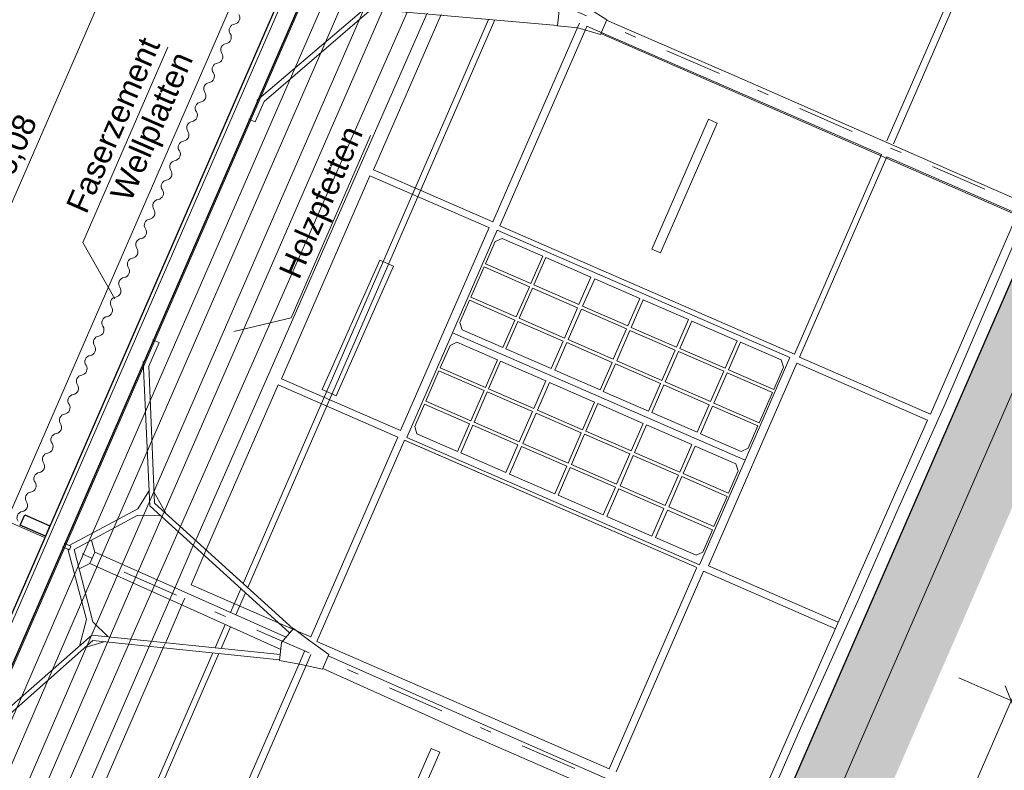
# Model space of a CAD drawing. Header units: metres. Extents: x -43 to 551, y 11 to 64.
# Tile 15 of 36: x 156.14 to 164.76, y 25.9 to 32.46. Entities that reach past the tile are written whole.
import ezdxf

# ---------------------------------------------------------------- set-up
doc = ezdxf.new("R2010")
doc.units = ezdxf.units.M
doc.header["$MEASUREMENT"] = 0
for name, pattern in [('Achslinie 01', [1.166667, 0.5, -0.3, 0, -0.366667]), ('DGN Style 2', [1.233271, 0.739963, -0.493308]), ('Wipeout_Contour', [1, 0, -1])]:
    doc.linetypes.add(name, pattern=pattern)
for name, color, linetype in [('00_Achsraster', 7, 'Continuous'), ('GBE_Beschriftung', 7, 'Continuous'), ('GBE_Dach', 7, 'Continuous'), ('GBE_Fen_Tuer', 7, 'Continuous'), ('GBE_Wand_Decke_tragend_Ansicht', 7, 'Continuous'), ('GBE_Wand_Decke_tragend_Schraffur', 7, 'Continuous'), ('NEU_GBE_Bemassung_fsa', 7, 'Continuous'), ('NEU_GBE_Boden', 7, 'Continuous'), ('NEU_GBE_Holzbalken', 7, 'Continuous'), ('NEU_GBE_Lampe', 7, 'Continuous'), ('NEU_GBE_Traeger', 7, 'Continuous')]:
    doc.layers.add(name, color=color, linetype=linetype)
doc.styles.add('ERSTELLTER_STIL_1', font='txt')
doc.dimstyles.new('ERSTELLTER_STIL__1', dxfattribs={"dimtxt": 0.2, "dimasz": 0.190285, "dimexe": 0.18, "dimexo": 0.5, "dimgap": 0.09, "dimtad": 1, "dimzin": 0, "dimdsep": 46, "dimtxsty": 'ERSTELLTER_STIL_1', "dimblk": 'ARROWHEAD_6', "dimblk1": 'ARROWHEAD_6', "dimblk2": 'ARROWHEAD_6', "dimcen": 0.09, "dimclrd": 7, "dimclre": 7, "dimclrt": 7, "dimazin": 0, "dimtfac": 1, "dimtdec": 4, "dimtmove": 2, "dimatfit": 3, "dimfxl": 1, "dimtolj": 1, "dimtzin": 0, "dimarcsym": 0})
doc.dimstyles.new('ERSTELLTER_STIL__2', dxfattribs={"dimtxt": 0.2, "dimasz": 0.190285, "dimexe": 0.18, "dimexo": 0.5, "dimgap": 0.09, "dimtad": 1, "dimzin": 0, "dimdsep": 46, "dimtxsty": 'ERSTELLTER_STIL_1', "dimblk": 'ARROWHEAD_6', "dimblk1": 'ARROWHEAD_6', "dimblk2": 'ARROWHEAD_6', "dimcen": 0.09, "dimclrd": 7, "dimclre": 7, "dimclrt": 7, "dimazin": 0, "dimtfac": 1, "dimtdec": 4, "dimtmove": 0, "dimatfit": 3, "dimfxl": 1, "dimtolj": 1, "dimtzin": 0, "dimarcsym": 0})
doc.dimstyles.new('ERSTELLTER_STIL__3', dxfattribs={"dimtxt": 0.2, "dimasz": 0.190285, "dimexe": 0.18, "dimexo": 0.5, "dimgap": 0.09, "dimtad": 1, "dimzin": 0, "dimdsep": 46, "dimtxsty": 'ERSTELLTER_STIL_1', "dimblk": 'ARROWHEAD_6', "dimblk1": 'ARROWHEAD_6', "dimblk2": 'ARROWHEAD_6', "dimcen": 0.09, "dimclrd": 8, "dimclre": 8, "dimclrt": 8, "dimazin": 0, "dimtfac": 1, "dimtdec": 4, "dimtmove": 0, "dimatfit": 3, "dimfxl": 1, "dimtolj": 1, "dimtzin": 0, "dimarcsym": 0})

# ---------------------------------------------------------------- blocks, each defined once
blk = doc.blocks.new('*D32', base_point=(191.6983, 0))
at = {"layer": '00_Achsraster', "color": 8, "linetype": 'Continuous', "lineweight": 18}
for p, q in [((155.0477, 28.5034), (157.4749, 34.0765)), ((155.2198, 28.4285), (154.5892, 28.7031)), ((154.9958, 28.6352), (155.0995, 28.3716)), ((152.6494, 22.997), (155.0477, 28.5034)), ((152.5976, 23.1288), (152.7012, 22.8652))]:
    blk.add_line(p, q, dxfattribs=at)
at = {"color": 254, "linetype": 'Wipeout_Contour', "lineweight": 0, "ltscale": 623.488344}
blk.add_wipeout([(153.7012, 25.4345), (153.9793, 26.0731), (153.7391, 26.1777), (153.461, 25.5391)], dxfattribs=at).dxf.layer = '00_Achsraster'
at = {"layer": '00_Achsraster', "color": 8, "lineweight": 18, "insert": (153.7208, 25.4598), "char_height": 0.2, "attachment_point": 7, "rotation": 66.46509, "style": 'ERSTELLTER_STIL_1'}
blk.add_mtext('\\A1;{\\pql;\\fArial|b0|i0|c0|p34;6,00\\fArial|b0|i0|c0|p34;\\A1{\\H.66x;\\S5^  ;}}', dxfattribs=at)
blk = doc.blocks.new('ARROWHEAD_6')
at = {"color": 0, "linetype": 'Continuous', "lineweight": 0}
for p, q in [((-0.5, -0.5), (0.5, 0.5)), ((0, 0), (-1, 0))]:
    blk.add_line(p, q, dxfattribs=at)
blk = doc.blocks.new('*D33', base_point=(191.6983, 0))
at = {"layer": '00_Achsraster', "color": 8, "linetype": 'Continuous', "lineweight": 18}
for p, q in [((157.4231, 34.2083), (157.5267, 33.9446)), ((155.0477, 28.5034), (157.4749, 34.0765)), ((154.9958, 28.6352), (155.0995, 28.3716))]:
    blk.add_line(p, q, dxfattribs=at)
at = {"color": 254, "linetype": 'Wipeout_Contour', "lineweight": 0, "ltscale": 636.996419}
blk.add_wipeout([(156.1341, 31.0204), (156.372, 31.5667), (156.1318, 31.6713), (155.8939, 31.125)], dxfattribs=at).dxf.layer = '00_Achsraster'
at = {"layer": '00_Achsraster', "color": 8, "lineweight": 18, "insert": (156.118, 31.0612), "char_height": 0.2, "attachment_point": 7, "rotation": 66.46509, "style": 'ERSTELLTER_STIL_1'}
blk.add_mtext('\\A1;{\\pql;\\fArial|b0|i0|c0|p34;6,08}', dxfattribs=at)
blk = doc.blocks.new('*D34', base_point=(191.6983, 0))
at = {"layer": '00_Achsraster', "color": 8, "linetype": 'Continuous', "lineweight": 18}
for p, q in [((159.8623, 39.5579), (162.2581, 45.0586)), ((160.0344, 39.4829), (159.4039, 39.7575)), ((159.8104, 39.6897), (159.9141, 39.4261)), ((157.4749, 34.0765), (159.8623, 39.5579)), ((157.6471, 34.0015), (157.0165, 34.2761)), ((157.4231, 34.2083), (157.5267, 33.9446)), ((155.0477, 28.5034), (157.4749, 34.0765))]:
    blk.add_line(p, q, dxfattribs=at)
at = {"color": 254, "linetype": 'Wipeout_Contour', "lineweight": 0, "ltscale": 651.08953}
blk.add_wipeout([(158.5414, 36.5476), (158.7793, 37.0939), (158.5391, 37.1985), (158.3012, 36.6522)], dxfattribs=at).dxf.layer = '00_Achsraster'
at = {"layer": '00_Achsraster', "color": 8, "lineweight": 18, "insert": (158.5253, 36.5884), "char_height": 0.2, "attachment_point": 7, "rotation": 66.46509, "style": 'ERSTELLTER_STIL_1'}
blk.add_mtext('\\A1;{\\pql;\\fArial|b0|i0|c0|p34;5,98}', dxfattribs=at)
blk = doc.blocks.new('*D39', base_point=(191.6983, 0))
at = {"layer": 'NEU_GBE_Bemassung_fsa', "color": 7, "linetype": 'Continuous', "lineweight": 13}
for p, q in [((179.1489, 57.4023), (179.7795, 57.1277)), ((179.6592, 57.0709), (179.5555, 57.3345)), ((179.6673, 57.3404), (179.6074, 57.2027)), ((179.6074, 57.2027), (160.3756, 13.0463)), ((159.9172, 13.246), (160.5478, 12.9713)), ((160.3238, 13.1781), (160.4275, 12.9145)), ((160.3756, 13.0463), (160.3156, 12.9086))]:
    blk.add_line(p, q, dxfattribs=at)
at = {"color": 254, "linetype": 'Wipeout_Contour', "lineweight": 0, "ltscale": 693.875491}
blk.add_wipeout([(169.815, 34.7356), (170.156, 35.5186), (169.9113, 35.6252), (169.5702, 34.8422)], dxfattribs=at).dxf.layer = 'NEU_GBE_Bemassung_fsa'
at = {"layer": 'NEU_GBE_Bemassung_fsa', "color": 7, "lineweight": 13, "insert": (169.8333, 34.7642), "char_height": 0.2, "attachment_point": 7, "rotation": 66.46509, "style": 'ERSTELLTER_STIL_1'}
blk.add_mtext('\\A1;{\\pql;\\fArial|b0|i0|c0|p34;48,16\\fArial|b0|i0|c0|p34;\\A1{\\H.66x;\\S5^  ;}}', dxfattribs=at)
blk = doc.blocks.new('*D40', base_point=(191.6983, 0))
at = {"layer": 'NEU_GBE_Bemassung_fsa', "color": 7, "linetype": 'Continuous', "lineweight": 13}
for p, q in [((159.8257, 13.4111), (178.9656, 57.3566)), ((159.9978, 13.3361), (159.3673, 13.6107)), ((159.7738, 13.5429), (159.8775, 13.2792)), ((159.952, 13.2308), (159.3214, 13.5055)), ((159.728, 13.4376), (159.8317, 13.174)), ((159.7798, 13.3058), (159.8257, 13.4111)), ((159.7198, 13.1681), (159.7798, 13.3058))]:
    blk.add_line(p, q, dxfattribs=at)
blk = doc.blocks.new('*D41', base_point=(191.6983, 0))
at = {"layer": 'NEU_GBE_Bemassung_fsa', "color": 7, "linetype": 'Continuous', "lineweight": 13}
for p, q in [((179.0174, 57.2248), (178.9137, 57.4884)), ((159.8257, 13.4111), (178.9656, 57.3566)), ((159.7738, 13.5429), (159.8775, 13.2792))]:
    blk.add_line(p, q, dxfattribs=at)
at = {"color": 254, "linetype": 'Wipeout_Contour', "lineweight": 0, "ltscale": 750.536156}
blk.add_wipeout([(178.7523, 56.8833), (178.933, 57.2981), (178.6882, 57.4047), (178.5076, 56.9899)], dxfattribs=at).dxf.layer = 'NEU_GBE_Bemassung_fsa'
at = {"color": 254, "linetype": 'Wipeout_Contour', "lineweight": 0, "ltscale": 691.753528}
blk.add_wipeout([(169.2191, 34.9949), (169.5602, 35.7779), (169.3154, 35.8845), (168.9744, 35.1015)], dxfattribs=at).dxf.layer = 'NEU_GBE_Bemassung_fsa'
at = {"color": 254, "linetype": 'Wipeout_Contour', "lineweight": 0, "ltscale": 641.626882}
blk.add_wipeout([(159.849, 13.5193), (160.0371, 13.9512), (159.7751, 14.0653), (159.587, 13.6334)], dxfattribs=at).dxf.layer = 'NEU_GBE_Bemassung_fsa'
at = {"layer": 'NEU_GBE_Bemassung_fsa', "color": 7, "lineweight": 13, "char_height": 0.2, "attachment_point": 7, "rotation": 66.46509, "style": 'ERSTELLTER_STIL_1'}
for s, insert in [('\\A1;{\\pql;\\fArial|b0|i0|c0|p34;11\\fArial|b0|i0|c0|p34;\\A1{\\H.66x;\\S5^  ;}}', (178.737, 56.9265)), ('\\A1;{\\pql;\\fArial|b0|i0|c0|p34;47,93\\fArial|b0|i0|c0|p34;\\A1{\\H.66x;\\S5^  ;}}', (169.2374, 35.0235)), ('\\A1;{\\pql;\\fArial|b0|i0|c0|p34;11\\fArial|b0|i0|c0|p34;\\A1{\\H.66x;\\S5^  ;}}', (159.8288, 13.5748))]:
    blk.add_mtext(s, dxfattribs=dict(at, insert=insert))
blk = doc.blocks.new('*D42', base_point=(191.6983, 0))
at = {"layer": 'NEU_GBE_Bemassung_fsa', "color": 7, "linetype": 'Continuous', "lineweight": 13}
for p, q in [((179.1837, 57.3872), (178.5531, 57.6618)), ((179.1377, 57.2816), (178.5072, 57.5562)), ((178.9597, 57.594), (179.0634, 57.3304)), ((179.0116, 57.4622), (179.0715, 57.5999)), ((179.0174, 57.2248), (178.9137, 57.4884)), ((178.9656, 57.3566), (179.0116, 57.4622)), ((159.8257, 13.4111), (178.9656, 57.3566))]:
    blk.add_line(p, q, dxfattribs=at)
blk = doc.blocks.new('*D56', base_point=(191.6983, 0))
at = {"layer": 'NEU_GBE_Bemassung_fsa', "color": 7, "linetype": 'Continuous', "lineweight": 13}
for p, q in [((164.7673, 26.6354), (164.871, 26.3718)), ((163.2289, 22.8523), (164.8192, 26.5036)), ((163.401, 22.7774), (162.7705, 23.052)), ((163.1771, 22.9842), (163.2807, 22.7205)), ((162.4043, 20.9591), (163.2289, 22.8523))]:
    blk.add_line(p, q, dxfattribs=at)
at = {"color": 254, "linetype": 'Wipeout_Contour', "lineweight": 0, "ltscale": 663.009118}
blk.add_wipeout([(163.878, 24.359), (164.1581, 25.0022), (163.9133, 25.1088), (163.6332, 24.4656)], dxfattribs=at).dxf.layer = 'NEU_GBE_Bemassung_fsa'
at = {"layer": 'NEU_GBE_Bemassung_fsa', "color": 7, "lineweight": 13, "insert": (163.8963, 24.3876), "char_height": 0.2, "attachment_point": 7, "rotation": 66.46509, "style": 'ERSTELLTER_STIL_1'}
blk.add_mtext('\\A1;{\\pql;\\fArial|b0|i0|c0|p34;3,98\\fArial|b0|i0|c0|p34;\\A1{\\H.66x;\\S5^  ;}}', dxfattribs=at)
blk = doc.blocks.new('*D57', base_point=(191.6983, 0))
at = {"layer": 'NEU_GBE_Bemassung_fsa', "color": 7, "linetype": 'Continuous', "lineweight": 13}
for p, q in [((165.5749, 28.4896), (165.6785, 28.226)), ((164.8192, 26.5036), (165.6267, 28.3578)), ((164.9913, 26.4287), (164.3607, 26.7033)), ((164.7673, 26.6354), (164.871, 26.3718)), ((163.2289, 22.8523), (164.8192, 26.5036))]:
    blk.add_line(p, q, dxfattribs=at)
at = {"color": 254, "linetype": 'Wipeout_Contour', "lineweight": 0, "ltscale": 669.471012}
blk.add_wipeout([(165.097, 27.1579), (165.3369, 27.7088), (165.0921, 27.8154), (164.8522, 27.2645)], dxfattribs=at).dxf.layer = 'NEU_GBE_Bemassung_fsa'
at = {"layer": 'NEU_GBE_Bemassung_fsa', "color": 7, "lineweight": 13, "insert": (165.0797, 27.202), "char_height": 0.2, "attachment_point": 7, "rotation": 66.46509, "style": 'ERSTELLTER_STIL_1'}
blk.add_mtext('\\A1;{\\pql;\\fArial|b0|i0|c0|p34;2,02}', dxfattribs=at)
blk = doc.blocks.new('*D58', base_point=(191.6983, 0))
at = {"layer": 'NEU_GBE_Bemassung_fsa', "color": 7, "linetype": 'Continuous', "lineweight": 13}
for p, q in [((167.1487, 32.1032), (167.2524, 31.8396)), ((165.6267, 28.3578), (167.2006, 31.9714)), ((165.7989, 28.2828), (165.1683, 28.5575)), ((165.5749, 28.4896), (165.6785, 28.226)), ((164.8192, 26.5036), (165.6267, 28.3578))]:
    blk.add_line(p, q, dxfattribs=at)
at = {"color": 254, "linetype": 'Wipeout_Contour', "lineweight": 0, "ltscale": 676.03905}
blk.add_wipeout([(166.2877, 29.8918), (166.5276, 30.4426), (166.2828, 30.5492), (166.0429, 29.9984)], dxfattribs=at).dxf.layer = 'NEU_GBE_Bemassung_fsa'
at = {"layer": 'NEU_GBE_Bemassung_fsa', "color": 7, "lineweight": 13, "insert": (166.2704, 29.9359), "char_height": 0.2, "attachment_point": 7, "rotation": 66.46509, "style": 'ERSTELLTER_STIL_1'}
blk.add_mtext('\\A1;{\\pql;\\fArial|b0|i0|c0|p34;3,94}', dxfattribs=at)
blk = doc.blocks.new('*D59', base_point=(191.6983, 0))
at = {"layer": 'NEU_GBE_Bemassung_fsa', "color": 7, "linetype": 'Continuous', "lineweight": 13}
for p, q in [((167.9706, 33.9902), (168.0742, 33.7266)), ((167.2006, 31.9714), (168.0224, 33.8584)), ((167.3727, 31.8964), (166.7421, 32.171)), ((167.1487, 32.1032), (167.2524, 31.8396)), ((165.6267, 28.3578), (167.2006, 31.9714))]:
    blk.add_line(p, q, dxfattribs=at)
at = {"color": 254, "linetype": 'Wipeout_Contour', "lineweight": 0, "ltscale": 682.793001}
blk.add_wipeout([(167.4856, 32.642), (167.7255, 33.1929), (167.4807, 33.2995), (167.2408, 32.7486)], dxfattribs=at).dxf.layer = 'NEU_GBE_Bemassung_fsa'
at = {"layer": 'NEU_GBE_Bemassung_fsa', "color": 7, "lineweight": 13, "insert": (167.4682, 32.6861), "char_height": 0.2, "attachment_point": 7, "rotation": 66.46509, "style": 'ERSTELLTER_STIL_1'}
blk.add_mtext('\\A1;{\\pql;\\fArial|b0|i0|c0|p34;2,06}', dxfattribs=at)

msp = doc.modelspace()

# ---------------------------------------------------------------- hatches: boundary and pattern name
at = {"layer": 'GBE_Wand_Decke_tragend_Schraffur', "linetype": 'Continuous', "lineweight": 13}
h = msp.add_hatch(dxfattribs=at)
h.set_pattern_fill('Stahlbeton_0001', style=0, pattern_type=2)
h.set_pattern_definition([(111.4651, (167.59222, 36.16984), (0.1116769, 0.0439121), []), (111.4651, (167.53638, 36.14788), (0.1116769, 0.0439121), [0.09, -0.03])])
h.paths.add_polyline_path([(157.8187, 14.1054), (177.0904, 58.3534), (177.4571, 58.1937), (158.1855, 13.9457)])
at = {"layer": 'NEU_GBE_Boden', "linetype": 'Continuous', "lineweight": 18}
h = msp.add_hatch(dxfattribs=at)
h.set_pattern_fill('Erde_0001', color=9, style=0, pattern_type=2)
h.set_pattern_definition([(111.4651, (168.91006, 37.5678), (0.36295, 0.1427144), []), (111.465, (168.7891, 37.5202), (0.7259, 0.285429), []), (111.465, (168.6681, 37.4727), (0.7259, 0.285429), []), (201.4651, (168.54711, 37.42509), (-0.04757145, 0.1209833), [0.39, -0.39])])
h.paths.add_polyline_path([(157.6196, 13.6482), (157.8187, 14.1054), (158.1855, 13.9457), (177.4571, 58.1937), (177.0904, 58.3534), (177.9373, 60.298), (178.6708, 59.9785), (158.353, 13.3287)])

# ---------------------------------------------------------------- linework, layer by layer
at = {"layer": '00_Achsraster', "color": 8, "linetype": 'Achslinie 01', "lineweight": 18}
for p, q in [((166.9109, 29.9667), (156.8259, 34.3591)), ((164.4836, 24.3937), (154.3986, 28.7861))]:
    msp.add_line(p, q, dxfattribs=at)
at = {"layer": 'GBE_Beschriftung', "color": 7, "linetype": 'Continuous', "lineweight": 13}
for points in [[(156.9774, 30.019), (156.6974, 30.5132), (157.4405, 32.2194)], [(158.0187, 29.7331), (158.5202, 29.8526), (159.2146, 31.4467)]]:
    msp.add_lwpolyline(points, dxfattribs=at)
at = {"layer": 'GBE_Dach', "color": 253, "linetype": 'Continuous', "lineweight": 18, "true_color": 0x9f9f9f}
msp.add_line((151.1658, 16.9113), (170.5406, 61.396), dxfattribs=at)
at = {"layer": 'GBE_Dach', "color": 7, "linetype": 'Continuous', "lineweight": 18}
for points in [[(157.9868, 32.3368, -0.568675), (158.024, 32.422, 0.534698), (158.0611, 32.5073)], [(157.9125, 32.1662, -0.568675), (157.9497, 32.2515, 0.534698), (157.9868, 32.3368)], [(157.8383, 31.9957, -0.568675), (157.8754, 32.081, 0.534698), (157.9125, 32.1662)], [(157.764, 31.8252, -0.568675), (157.8011, 31.9104, 0.534698), (157.8383, 31.9957)], [(157.6897, 31.6546, -0.568675), (157.7269, 31.7399, 0.534698), (157.764, 31.8252)], [(157.6155, 31.4841, -0.568675), (157.6526, 31.5694, 0.534698), (157.6897, 31.6546)], [(157.5412, 31.3136, -0.568675), (157.5783, 31.3989, 0.534698), (157.6155, 31.4841)], [(157.4669, 31.1431, -0.568675), (157.5041, 31.2283, 0.534698), (157.5412, 31.3136)], [(157.3926, 30.9725, -0.568675), (157.4298, 31.0578, 0.534698), (157.4669, 31.1431)], [(157.3184, 30.802, -0.568675), (157.3555, 30.8873, 0.534698), (157.3926, 30.9725)], [(157.2441, 30.6315, -0.568675), (157.2812, 30.7167, 0.534698), (157.3184, 30.802)], [(157.1698, 30.4609, -0.568675), (157.207, 30.5462, 0.534698), (157.2441, 30.6315)], [(157.0956, 30.2904, -0.568675), (157.1327, 30.3757, 0.534698), (157.1698, 30.4609)], [(157.0213, 30.1199, -0.568675), (157.0584, 30.2052, 0.534698), (157.0956, 30.2904)], [(156.947, 29.9494, -0.568675), (156.9842, 30.0346, 0.534698), (157.0213, 30.1199)], [(156.8727, 29.7788, -0.568675), (156.9099, 29.8641, 0.534698), (156.947, 29.9494)], [(156.7985, 29.6083, -0.568675), (156.8356, 29.6936, 0.534698), (156.8727, 29.7788)], [(156.7242, 29.4378, -0.568675), (156.7613, 29.523, 0.534698), (156.7985, 29.6083)], [(156.6499, 29.2673, -0.568675), (156.6871, 29.3525, 0.534698), (156.7242, 29.4378)], [(156.5757, 29.0967, -0.568675), (156.6128, 29.182, 0.534698), (156.6499, 29.2673)], [(156.5014, 28.9262, -0.568675), (156.5385, 29.0115, 0.534698), (156.5757, 29.0967)], [(156.4271, 28.7557, -0.568675), (156.4643, 28.8409, 0.534698), (156.5014, 28.9262)], [(156.3529, 28.5851, -0.568675), (156.39, 28.6704, 0.534698), (156.4271, 28.7557)], [(156.2786, 28.4146, -0.568675), (156.3157, 28.4999, 0.534698), (156.3529, 28.5851)], [(156.2043, 28.2441, -0.568675), (156.2414, 28.3293, 0.534698), (156.2786, 28.4146)], [(156.13, 28.0736, -0.568675), (156.1672, 28.1588, 0.534698), (156.2043, 28.2441)]]:
    msp.add_lwpolyline(points, format="xyb", dxfattribs=at)
at = {"layer": 'GBE_Fen_Tuer', "color": 254, "linetype": 'Continuous', "lineweight": 18, "true_color": 0xdfdfdf, "flags": 128}
for points in [[(160.3215, 30.6202), (159.9305, 29.7223), (162.4904, 28.6074), (162.8814, 29.5053)], [(160.2194, 30.3245), (160.3044, 30.5198), (160.3643, 30.5483), (160.7198, 30.3935), (160.6148, 30.1522)], [(160.2194, 30.3245), (160.3044, 30.5198), (160.3643, 30.5483), (160.7198, 30.3935), (160.6148, 30.1522)], [(160.6416, 30.1405), (160.7467, 30.3818), (161.1421, 30.2096), (161.037, 29.9683)], [(160.6416, 30.1405), (160.7467, 30.3818), (161.1421, 30.2096), (161.037, 29.9683)], [(160.0923, 30.0328), (160.2078, 30.2979), (160.6032, 30.1257), (160.4877, 29.8606)], [(160.0923, 30.0328), (160.2078, 30.2979), (160.6032, 30.1257), (160.4877, 29.8606)], [(161.0695, 29.9542), (161.1746, 30.1954), (161.57, 30.0232), (161.4649, 29.782)], [(161.0695, 29.9542), (161.1746, 30.1954), (161.57, 30.0232), (161.4649, 29.782)], [(160.5146, 29.8489), (160.6301, 30.114), (161.0255, 29.9418), (160.91, 29.6767)], [(160.5146, 29.8489), (160.6301, 30.114), (161.0255, 29.9418), (160.91, 29.6767)], [(160.0808, 30.0063), (159.9957, 29.811), (160.0156, 29.7477), (160.3711, 29.5929), (160.4762, 29.8341)], [(160.0808, 30.0063), (159.9957, 29.811), (160.0156, 29.7477), (160.3711, 29.5929), (160.4762, 29.8341)], [(161.4941, 29.7693), (161.5992, 30.0105), (161.9945, 29.8383), (161.8895, 29.5971)], [(161.4941, 29.7693), (161.5992, 30.0105), (161.9945, 29.8383), (161.8895, 29.5971)], [(160.9425, 29.6626), (161.058, 29.9277), (161.4534, 29.7555), (161.3379, 29.4903)], [(160.9425, 29.6626), (161.058, 29.9277), (161.4534, 29.7555), (161.3379, 29.4903)], [(160.398, 29.5812), (160.5031, 29.8224), (160.8984, 29.6502), (160.7934, 29.409)], [(160.398, 29.5812), (160.5031, 29.8224), (160.8984, 29.6502), (160.7934, 29.409)], [(161.9196, 29.5839), (162.0247, 29.8252), (162.4201, 29.653), (162.315, 29.4117)], [(161.9196, 29.5839), (162.0247, 29.8252), (162.4201, 29.653), (162.315, 29.4117)], [(159.5316, 28.8065), (162.0915, 27.6916), (162.4904, 28.6074), (159.9305, 29.7223)], [(161.3671, 29.4776), (161.4825, 29.7428), (161.8779, 29.5705), (161.7625, 29.3054)], [(161.3671, 29.4776), (161.4825, 29.7428), (161.8779, 29.5705), (161.7625, 29.3054)], [(159.8239, 29.4164), (159.909, 29.6118), (159.9688, 29.6403), (160.3243, 29.4855), (160.2193, 29.2442)], [(159.8239, 29.4164), (159.909, 29.6118), (159.9688, 29.6403), (160.3243, 29.4855), (160.2193, 29.2442)], [(160.8259, 29.3948), (160.931, 29.636), (161.3264, 29.4638), (161.2213, 29.2226)], [(160.8259, 29.3948), (160.931, 29.636), (161.3264, 29.4638), (161.2213, 29.2226)], [(162.7408, 29.2263), (162.8259, 29.4216), (162.806, 29.4849), (162.4505, 29.6397), (162.3454, 29.3985)], [(162.7408, 29.2263), (162.8259, 29.4216), (162.806, 29.4849), (162.4505, 29.6397), (162.3454, 29.3985)], [(161.7926, 29.2923), (161.9081, 29.5574), (162.3035, 29.3852), (162.188, 29.1201)], [(161.7926, 29.2923), (161.9081, 29.5574), (162.3035, 29.3852), (162.188, 29.1201)], [(160.2461, 29.2325), (160.3512, 29.4738), (160.7466, 29.3016), (160.6415, 29.0603)], [(160.2461, 29.2325), (160.3512, 29.4738), (160.7466, 29.3016), (160.6415, 29.0603)], [(159.6969, 29.1248), (159.8123, 29.3899), (160.2077, 29.2177), (160.0923, 28.9526)], [(159.6969, 29.1248), (159.8123, 29.3899), (160.2077, 29.2177), (160.0923, 28.9526)], [(161.2504, 29.2099), (161.3555, 29.4511), (161.7509, 29.2789), (161.6458, 29.0377)], [(161.2504, 29.2099), (161.3555, 29.4511), (161.7509, 29.2789), (161.6458, 29.0377)], [(162.2184, 29.1069), (162.3339, 29.372), (162.7293, 29.1998), (162.6138, 28.9347)], [(162.2184, 29.1069), (162.3339, 29.372), (162.7293, 29.1998), (162.6138, 28.9347)], [(160.1191, 28.9409), (160.2346, 29.206), (160.63, 29.0338), (160.5145, 28.7687)], [(160.1191, 28.9409), (160.2346, 29.206), (160.63, 29.0338), (160.5145, 28.7687)], [(160.674, 29.0461), (160.7791, 29.2874), (161.1745, 29.1152), (161.0694, 28.8739)], [(160.674, 29.0461), (160.7791, 29.2874), (161.1745, 29.1152), (161.0694, 28.8739)], [(161.676, 29.0245), (161.7811, 29.2658), (162.1765, 29.0936), (162.0714, 28.8523)], [(161.676, 29.0245), (161.7811, 29.2658), (162.1765, 29.0936), (162.0714, 28.8523)], [(159.6853, 29.0983), (159.6002, 28.9029), (159.6201, 28.8397), (159.9756, 28.6848), (160.0807, 28.9261)], [(159.6853, 29.0983), (159.6002, 28.9029), (159.6201, 28.8397), (159.9756, 28.6848), (160.0807, 28.9261)], [(161.0986, 28.8612), (161.2037, 29.1025), (161.5991, 28.9303), (161.494, 28.689)], [(161.0986, 28.8612), (161.2037, 29.1025), (161.5991, 28.9303), (161.494, 28.689)], [(162.6022, 28.9081), (162.5172, 28.7128), (162.4573, 28.6843), (162.1018, 28.8391), (162.2068, 29.0803)], [(162.6022, 28.9081), (162.5172, 28.7128), (162.4573, 28.6843), (162.1018, 28.8391), (162.2068, 29.0803)], [(160.547, 28.7545), (160.6625, 29.0196), (161.0579, 28.8474), (160.9424, 28.5823)], [(160.547, 28.7545), (160.6625, 29.0196), (161.0579, 28.8474), (160.9424, 28.5823)], [(160.0025, 28.6731), (160.1076, 28.9144), (160.503, 28.7422), (160.3979, 28.5009)], [(160.0025, 28.6731), (160.1076, 28.9144), (160.503, 28.7422), (160.3979, 28.5009)], [(161.5242, 28.6759), (161.6292, 28.9171), (162.0246, 28.7449), (161.9195, 28.5037)], [(161.5242, 28.6759), (161.6292, 28.9171), (162.0246, 28.7449), (161.9195, 28.5037)], [(160.9716, 28.5696), (161.087, 28.8347), (161.4824, 28.6625), (161.367, 28.3974)], [(160.9716, 28.5696), (161.087, 28.8347), (161.4824, 28.6625), (161.367, 28.3974)], [(160.4304, 28.4868), (160.5355, 28.728), (160.9309, 28.5558), (160.8258, 28.3146)], [(160.4304, 28.4868), (160.5355, 28.728), (160.9309, 28.5558), (160.8258, 28.3146)], [(162.3453, 28.3182), (162.4304, 28.5136), (162.4105, 28.5769), (162.055, 28.7317), (161.9499, 28.4904)], [(162.3453, 28.3182), (162.4304, 28.5136), (162.4105, 28.5769), (162.055, 28.7317), (161.9499, 28.4904)], [(161.3971, 28.3843), (161.5126, 28.6494), (161.908, 28.4772), (161.7925, 28.2121)], [(161.3971, 28.3843), (161.5126, 28.6494), (161.908, 28.4772), (161.7925, 28.2121)], [(160.855, 28.3018), (160.96, 28.5431), (161.3554, 28.3709), (161.2504, 28.1296)], [(160.855, 28.3018), (160.96, 28.5431), (161.3554, 28.3709), (161.2504, 28.1296)], [(161.8229, 28.1988), (161.9384, 28.4639), (162.3338, 28.2917), (162.2183, 28.0266)], [(161.8229, 28.1988), (161.9384, 28.4639), (162.3338, 28.2917), (162.2183, 28.0266)], [(161.2805, 28.1165), (161.3856, 28.3578), (161.781, 28.1855), (161.6759, 27.9443)], [(161.2805, 28.1165), (161.3856, 28.3578), (161.781, 28.1855), (161.6759, 27.9443)], [(162.2068, 28.0001), (162.1217, 27.8048), (162.0618, 27.7762), (161.7063, 27.9311), (161.8114, 28.1723)], [(162.2068, 28.0001), (162.1217, 27.8048), (162.0618, 27.7762), (161.7063, 27.9311), (161.8114, 28.1723)]]:
    msp.add_lwpolyline(points, close=True, dxfattribs=at)
at = {"layer": 'GBE_Wand_Decke_tragend_Ansicht', "color": 254, "linetype": 'Continuous', "lineweight": 18, "true_color": 0xdfdfdf}
for p, q in [((159.8323, 32.5069), (159.2403, 31.1478)), ((160.2844, 30.6931), (161.0267, 32.3974)), ((160.3463, 30.6576), (161.0967, 32.3807)), ((163.6831, 31.2813), (161.2454, 32.3427)), ((163.7211, 31.4046), (163.7211, 31.4046)), ((163.6831, 31.2813), (162.9228, 29.5355)), ((162.9666, 29.5091), (163.7296, 31.261)), ((164.9404, 30.7338), (163.7296, 31.261)), ((159.2403, 31.1478), (160.2844, 30.6931)), ((159.2081, 31.0965), (158.4346, 29.3205)), ((159.2081, 31.0965), (160.2473, 30.6439)), ((164.1123, 29.0101), (164.8744, 30.7625)), ((159.4771, 28.8664), (160.2506, 30.6425)), ((160.3463, 30.6576), (162.9228, 29.5355)), ((162.9666, 29.5091), (164.1123, 29.0101)), ((162.1707, 27.6846), (162.9427, 29.4573)), ((162.9427, 29.4573), (164.0881, 28.9584)), ((158.4346, 29.3205), (159.4771, 28.8664)), ((158.4053, 29.2666), (157.7856, 27.8437)), ((158.4053, 29.2666), (159.4527, 28.8105)), ((163.3029, 27.1838), (164.0881, 28.9584)), ((158.6913, 27.0623), (159.4527, 28.8105)), ((158.7432, 27.0229), (159.5098, 28.7831)), ((159.5098, 28.7831), (162.0676, 27.6691)), ((159.5157, 28.7805), (162.0676, 27.6691)), ((157.7652, 27.7968), (157.6439, 27.5184)), ((161.3009, 25.9089), (162.065, 27.6632)), ((162.1707, 27.6846), (163.3057, 27.1903)), ((157.6439, 27.5184), (158.4679, 27.1596)), ((157.5721, 27.3627), (157.427, 27.0294)), ((162.5093, 25.3829), (163.3029, 27.1838)), ((158.6222, 27.0924), (158.6913, 27.0623)), ((157.4058, 26.9807), (156.8265, 25.6506)), ((158.7432, 27.0229), (161.3009, 25.9089)), ((157.8772, 25.193), (158.5979, 26.8478)), ((157.9302, 25.1601), (158.6591, 26.8336))]:
    msp.add_line(p, q, dxfattribs=at)
at = {"layer": 'GBE_Wand_Decke_tragend_Ansicht', "color": 254, "linetype": 'DGN Style 2', "lineweight": 18, "true_color": 0xdfdfdf}
for p, q in [((161.0267, 32.3974), (161.0415, 32.4314)), ((161.1065, 32.4032), (161.0967, 32.3807)), ((161.2454, 32.3427), (161.1065, 32.4032)), ((157.7652, 27.7968), (157.7856, 27.8437)), ((157.5721, 27.3627), (157.5894, 27.4023)), ((158.4679, 27.1596), (158.6222, 27.0924)), ((157.4058, 26.9807), (157.427, 27.0294)), ((158.5979, 26.8478), (158.6401, 26.9447)), ((158.6591, 26.8336), (158.692, 26.9092))]:
    msp.add_line(p, q, dxfattribs=at)
at = {"layer": 'GBE_Wand_Decke_tragend_Ansicht', "color": 254, "linetype": 'Continuous', "lineweight": 18, "true_color": 0xdfdfdf, "flags": 128}
for points in [[(164.4939, 33.1502), (164.4919, 33.1458), (163.7316, 31.4)], [(163.7885, 31.3753), (164.5487, 33.1208), (165.7114, 32.6144)], [(164.9405, 30.734), (164.2398, 29.1012), (163.8399, 28.2031), (163.4712, 27.3647), (162.9767, 26.2649), (162.5834, 25.3677)], [(161.3623, 25.8824), (162.1262, 27.6362), (163.2806, 27.1333)]]:
    msp.add_lwpolyline(points, dxfattribs=at)
at = {"layer": 'GBE_Wand_Decke_tragend_Schraffur', "color": 7, "linetype": 'Continuous', "lineweight": 13, "flags": 128}
msp.add_lwpolyline([(157.8187, 14.1054), (177.0904, 58.3534), (177.4571, 58.1937), (158.1855, 13.9457)], close=True, dxfattribs=at)
at = {"layer": 'NEU_GBE_Holzbalken', "color": 254, "linetype": 'Continuous', "lineweight": 18, "true_color": 0xdfdfdf}
for p, q in [((151.6457, 17.0195), (170.7673, 60.923)), ((151.7938, 16.955), (170.9154, 60.8585)), ((159.5381, 32.5323), (157.559, 28.0493)), ((159.7101, 32.5174), (157.6925, 27.9281)), ((157.5383, 28.0025), (157.3519, 27.5804)), ((157.6719, 27.8813), (157.5088, 27.5102)), ((157.3081, 27.4795), (157.1257, 27.0617)), ((157.4652, 27.41), (157.3048, 27.0425)), ((157.1047, 27.0135), (155.1559, 22.548)), ((157.2836, 26.994), (155.2903, 22.4278))]:
    msp.add_line(p, q, dxfattribs=at)
at = {"layer": 'NEU_GBE_Holzbalken', "color": 254, "linetype": 'DGN Style 2', "lineweight": 18, "true_color": 0xdfdfdf}
for p, q in [((157.5383, 28.0025), (157.559, 28.0493)), ((157.6719, 27.8813), (157.6925, 27.9281)), ((157.3081, 27.4795), (157.3519, 27.5804)), ((157.4652, 27.41), (157.5088, 27.5102)), ((157.1047, 27.0135), (157.1257, 27.0617)), ((157.2836, 26.994), (157.3048, 27.0425))]:
    msp.add_line(p, q, dxfattribs=at)
at = {"layer": 'NEU_GBE_Holzbalken', "color": 7, "linetype": 'Continuous', "lineweight": 25, "flags": 128}
for points in [[(170.7401, 60.9411), (151.6169, 17.0337)], [(170.8907, 60.8363), (151.7816, 16.9614)]]:
    msp.add_lwpolyline(points, dxfattribs=at)
at = {"layer": 'NEU_GBE_Holzbalken', "color": 254, "linetype": 'Continuous', "lineweight": 18, "true_color": 0xdfdfdf, "flags": 128}
for points in [[(171.0767, 60.7941), (156.701, 27.7882), (154.3143, 22.2755), (151.9535, 16.8868)], [(171.2089, 60.6973), (166.4469, 49.7706), (163.2919, 42.4927), (160.9555, 37.1653), (156.8432, 27.7276), (154.4621, 22.2243), (152.0998, 16.8224)], [(171.3948, 60.6551), (157.0192, 27.6492), (154.6325, 22.1365), (152.2716, 16.7478)], [(171.5271, 60.5583), (166.7651, 49.6317), (163.6101, 42.3538), (161.2736, 37.0263), (157.1614, 27.5886), (154.7803, 22.0853), (152.418, 16.6835)]]:
    msp.add_lwpolyline(points, dxfattribs=at)
at = {"layer": 'NEU_GBE_Holzbalken', "color": 7, "linetype": 'Continuous', "lineweight": 25, "flags": 128}
msp.add_lwpolyline([(156.3688, 27.944), (156.1489, 28.0398), (156.188, 28.1295), (156.4079, 28.0338)], close=True, dxfattribs=at)
at = {"layer": 'NEU_GBE_Lampe', "color": 41, "linetype": 'Continuous', "lineweight": 18, "true_color": 0xe6d499, "flags": 128}
for points in [[(162.1703, 31.59), (161.6757, 30.4544), (161.7519, 30.4212), (162.2465, 31.5568)], [(159.7438, 26.0873), (159.2492, 24.9517), (159.3255, 24.9185), (159.8201, 26.0541)]]:
    msp.add_lwpolyline(points, close=True, dxfattribs=at)
at = {"layer": 'NEU_GBE_Lampe', "color": 54, "linetype": 'Continuous', "lineweight": 18, "true_color": 0xa88f00, "flags": 128}
msp.add_lwpolyline([(158.7917, 29.2258), (159.2952, 30.3587), (159.4156, 30.3052), (158.9121, 29.1722)], close=True, dxfattribs=at)
at = {"layer": 'NEU_GBE_Traeger', "color": 251, "linetype": 'Continuous', "lineweight": 18, "true_color": 0x5f5f5f}
for p, q in [((159.2139, 32.5991), (158.2195, 31.7554)), ((159.2225, 32.5517), (158.283, 31.7465)), ((159.2225, 32.5517), (160.8502, 32.411)), ((158.283, 31.7465), (158.2045, 31.5663)), ((158.2045, 31.5663), (158.1479, 31.591)), ((157.2733, 29.4296), (157.3634, 29.6366)), ((157.3634, 29.6366), (157.307, 29.6612)), ((157.2814, 28.2074), (157.2237, 29.4701)), ((157.322, 28.2334), (157.2733, 29.4296)), ((157.1776, 28.1817), (157.2749, 28.338)), ((157.4212, 28.1451), (157.3175, 28.3298)), ((156.5771, 27.8631), (157.1776, 28.1817)), ((157.2814, 28.2074), (158.5055, 27.0966)), ((157.322, 28.2334), (158.5372, 27.1333)), ((156.6206, 27.8257), (157.1716, 28.1233)), ((157.1716, 28.1233), (157.3765, 28.1222)), ((156.5638, 27.8315), (156.7293, 27.2132)), ((156.6206, 27.8257), (156.7844, 27.1949)), ((156.8001, 27.8034), (156.7709, 27.9069)), ((156.7569, 27.7044), (156.8001, 27.8034)), ((156.8001, 27.8034), (158.4745, 27.0606)), ((156.7569, 27.7044), (156.6639, 27.659)), ((156.7567, 27.7038), (158.4279, 26.9515)), ((156.7293, 27.2132), (156.6668, 26.9828)), ((156.7844, 27.1949), (156.9141, 27.0668)), ((156.776, 27.0785), (155.8225, 26.2428)), ((156.776, 27.0785), (158.4231, 26.9077)), ((156.7846, 27.0311), (155.883, 26.2341)), ((156.8904, 27.022), (156.7157, 26.9702)), ((156.7846, 27.0311), (158.4181, 26.8617))]:
    msp.add_line(p, q, dxfattribs=at)
at = {"layer": 'NEU_GBE_Traeger', "color": 251, "linetype": 'Continuous', "lineweight": 18, "true_color": 0x5f5f5f, "flags": 128}
for points in [[(160.8671, 32.5664), (160.8499, 32.4084), (161.0278, 32.389), (161.2254, 32.3322), (161.2812, 32.4604), (161.1065, 32.5703), (160.9713, 32.6873)], [(158.4347, 27.0145), (158.4175, 26.8565), (158.592, 26.8254), (158.793, 26.7803), (158.8489, 26.9086), (158.6832, 27.0289), (158.539, 27.1354)]]:
    msp.add_lwpolyline(points, close=True, dxfattribs=at)
at = {"layer": 'NEU_GBE_Traeger', "color": 9, "linetype": 'Continuous', "lineweight": 18}
for points in [[(158.0986, 27.5304), (160.247, 32.4631)], [(158.139, 27.4939), (160.3012, 32.4584)], [(157.988, 27.2764), (158.0785, 27.4841)], [(158.0352, 27.2555), (158.1188, 27.4475)], [(157.8532, 26.9668), (157.9418, 27.1703)], [(157.907, 26.9612), (157.9888, 27.1492)], [(155.7042, 22.0327), (157.8338, 26.9223)], [(155.7447, 21.9966), (157.8876, 26.9167)]]:
    msp.add_lwpolyline(points, dxfattribs=at)
at = {"layer": 'NEU_GBE_Traeger', "color": 251, "linetype": 'Continuous', "lineweight": 18, "true_color": 0x5f5f5f, "flags": 128}
for points in [[(161.2794, 32.4562), (162.4154, 31.9647), (165.0862, 30.7917)], [(161.2284, 32.3392), (162.3827, 31.8354), (165.0366, 30.6778)], [(156.5184, 27.8513), (156.5785, 27.8251), (156.5921, 27.8565), (156.532, 27.8827)], [(158.8438, 26.8968), (160.1723, 26.3075), (162.6584, 25.2173)], [(158.7955, 26.786), (160.0755, 26.2099), (162.6084, 25.1026)]]:
    msp.add_lwpolyline(points, dxfattribs=at)

# ---------------------------------------------------------------- next in the draw order: dimensions: what is measured, and where the dimension line sits
at = {"layer": '00_Achsraster', "color": 8, "linetype": 'Continuous', "lineweight": 18}
dim = msp.add_linear_dim(base=(155.0477, 28.5034), p1=(152.0004, 23.2797), p2=(154.3986, 28.7861), angle=66.46509, dimstyle='ERSTELLTER_STIL__3', dxfattribs=at)
dim.commit()
dim.dimension.update_dxf_attribs({"geometry": '*D32', "text_midpoint": (153.8022, 25.9944), "dimtype": 160, "text_rotation": 66.46509})

# ---------------------------------------------------------------- next in the draw order: dimensions: what is measured, and where the dimension line sits
dim = msp.add_linear_dim(base=(157.4749, 34.0765), p1=(154.3986, 28.7861), p2=(156.8259, 34.3591), angle=66.46509, dimstyle='ERSTELLTER_STIL__3', dxfattribs=at)
dim.commit()
dim.dimension.update_dxf_attribs({"geometry": '*D33', "text_midpoint": (156.136, 31.353), "dimtype": 160, "text_rotation": 66.46509})

# ---------------------------------------------------------------- next in the draw order: dimensions: what is measured, and where the dimension line sits
dim = msp.add_linear_dim(base=(159.8623, 39.5579), p1=(156.8259, 34.3591), p2=(159.2132, 39.8406), angle=66.46509, dimstyle='ERSTELLTER_STIL__3', dxfattribs=at)
dim.commit()
dim.dimension.update_dxf_attribs({"geometry": '*D34', "text_midpoint": (158.5434, 36.8802), "dimtype": 160, "text_rotation": 66.46509})

# ---------------------------------------------------------------- next in the draw order: texts
at = {"layer": 'GBE_Beschriftung', "color": 7, "linetype": 'Continuous', "lineweight": 13, "insert": (157.1943, 32.3266), "char_height": 0.2, "width": 1.863046, "attachment_point": 3, "rotation": 66.46509, "line_spacing_factor": 0.939991, "style": 'ERSTELLTER_STIL_1'}
msp.add_mtext('\\A1;{\\pqr;\\fArial|b0|i0|c0|p34;Faserzement Wellplatten}', dxfattribs=at)

# ---------------------------------------------------------------- next in the draw order: dimensions: what is measured, and where the dimension line sits
at = {"layer": 'NEU_GBE_Bemassung_fsa', "color": 7, "linetype": 'Continuous', "lineweight": 13}
dim = msp.add_linear_dim(base=(160.3756, 13.0463), p1=(177.0702, 58.3077), p2=(157.8389, 14.1512), angle=246.46509, dimstyle='ERSTELLTER_STIL__2', dxfattribs=at)
dim.commit()
dim.dimension.update_dxf_attribs({"geometry": '*D39', "text_midpoint": (169.946, 35.3707), "dimtype": 160, "text_rotation": 66.46509})

# ---------------------------------------------------------------- next in the draw order: dimensions: what is measured, and where the dimension line sits
dim = msp.add_linear_dim(base=(159.8257, 13.4111), p1=(157.8389, 14.1512), p2=(157.8845, 14.2565), angle=66.46509, dimstyle='ERSTELLTER_STIL__1', dxfattribs=at)
dim.commit()
dim.dimension.update_dxf_attribs({"geometry": '*D40', "text_midpoint": (159.8968, 13.9868), "dimtype": 160, "text_rotation": 66.46509})

# ---------------------------------------------------------------- next in the draw order: dimensions: what is measured, and where the dimension line sits
dim = msp.add_linear_dim(base=(178.9656, 57.3566), p1=(157.8845, 14.2565), p2=(177.0224, 58.2029), angle=66.46509, dimstyle='ERSTELLTER_STIL__2', dxfattribs=at)
dim.commit()
dim.dimension.update_dxf_attribs({"geometry": '*D41', "text_midpoint": (169.3502, 35.6301), "dimtype": 160, "text_rotation": 66.46509})

# ---------------------------------------------------------------- next in the draw order: texts
at = {"layer": 'GBE_Beschriftung', "color": 7, "linetype": 'Continuous', "lineweight": 13, "insert": (158.9683, 31.554), "char_height": 0.2, "attachment_point": 3, "rotation": 66.46509, "style": 'ERSTELLTER_STIL_1'}
msp.add_mtext('\\A1;{\\pqr;\\fArial|b0|i0|c0|p34;Holzpfetten}', dxfattribs=at)

# ---------------------------------------------------------------- next in the draw order: dimensions: what is measured, and where the dimension line sits
at = {"layer": 'NEU_GBE_Bemassung_fsa', "color": 7, "linetype": 'Continuous', "lineweight": 13}
dim = msp.add_linear_dim(base=(179.0116, 57.4622), p1=(177.0224, 58.2029), p2=(177.0702, 58.3077), angle=66.46509, dimstyle='ERSTELLTER_STIL__2', dxfattribs=at)
dim.commit()
dim.dimension.update_dxf_attribs({"geometry": '*D42', "text_midpoint": (178.805, 57.3385), "dimtype": 160, "text_rotation": 66.46509})

# ---------------------------------------------------------------- next in the draw order: dimensions: what is measured, and where the dimension line sits
dim = msp.add_linear_dim(base=(164.8192, 26.5036), p1=(160.4878, 24.0462), p2=(162.0915, 27.6916), angle=66.46509, dimstyle='ERSTELLTER_STIL__2', dxfattribs=at)
dim.commit()
dim.dimension.update_dxf_attribs({"geometry": '*D56', "text_midpoint": (163.9777, 24.9222), "dimtype": 160, "text_rotation": 66.46509})

# ---------------------------------------------------------------- next in the draw order: dimensions: what is measured, and where the dimension line sits
dim = msp.add_linear_dim(base=(165.6267, 28.3578), p1=(162.0915, 27.6916), p2=(162.9228, 29.5355), angle=66.46509, dimstyle='ERSTELLTER_STIL__2', dxfattribs=at)
dim.commit()
dim.dimension.update_dxf_attribs({"geometry": '*D57', "text_midpoint": (165.0977, 27.4938), "dimtype": 160, "text_rotation": 66.46509})

# ---------------------------------------------------------------- next in the draw order: dimensions: what is measured, and where the dimension line sits
dim = msp.add_linear_dim(base=(167.2006, 31.9714), p1=(162.9228, 29.5355), p2=(164.4939, 33.1502), angle=66.46509, dimstyle='ERSTELLTER_STIL__2', dxfattribs=at)
dim.commit()
dim.dimension.update_dxf_attribs({"geometry": '*D58', "text_midpoint": (166.2884, 30.2277), "dimtype": 160, "text_rotation": 66.46509})

# ---------------------------------------------------------------- next in the draw order: dimensions: what is measured, and where the dimension line sits
dim = msp.add_linear_dim(base=(168.0224, 33.8584), p1=(164.4939, 33.1502), p2=(165.3387, 35.0272), angle=66.46509, dimstyle='ERSTELLTER_STIL__2', dxfattribs=at)
dim.commit()
dim.dimension.update_dxf_attribs({"geometry": '*D59', "text_midpoint": (167.4862, 32.9779), "dimtype": 160, "text_rotation": 66.46509})

# ---------------------------------------------------------------- next in the draw order: linework, layer by layer
at = {"layer": 'NEU_GBE_Boden', "color": 7, "linetype": 'Continuous', "lineweight": 25}
msp.add_line((179.5183, 63.9286), (157.6196, 13.6482), dxfattribs=at)

doc.saveas('drawing.dxf')
